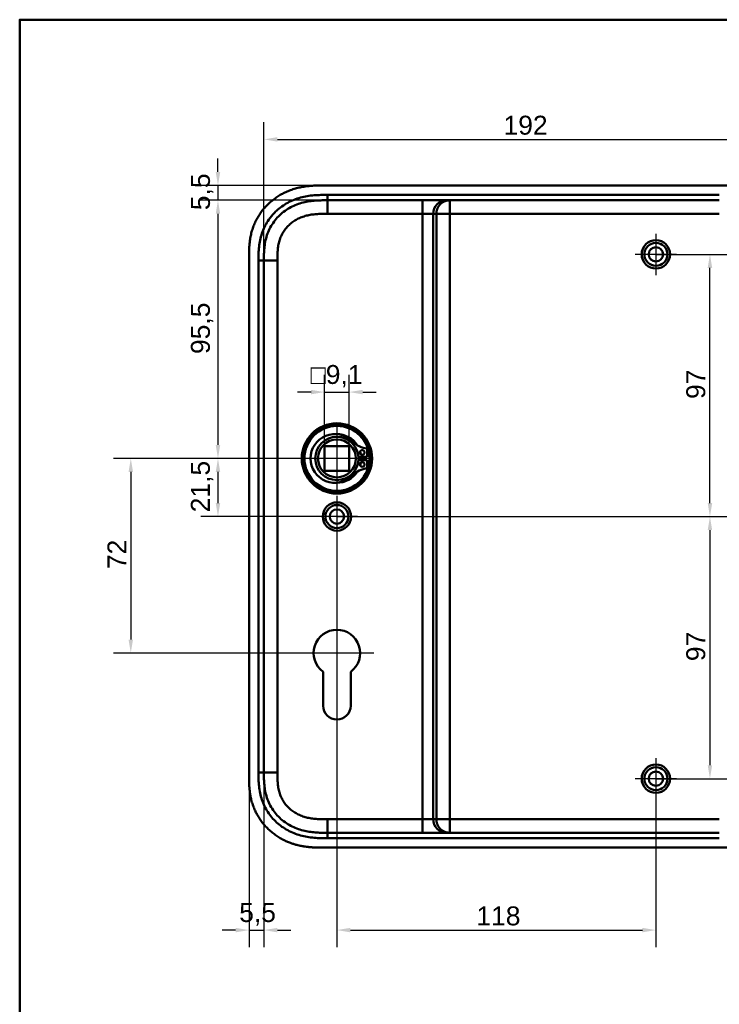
# Model space of a CAD drawing. Header units: millimetres. Extents: x 20 to 833, y 20 to 574.
# Tile 6 of 12: x 20 to 279, y 210 to 574. Entities that reach past the tile are written whole.
import ezdxf

# ---------------------------------------------------------------- set-up
doc = ezdxf.new("R2010")
doc.units = ezdxf.units.MM
doc.header["$LTSCALE"] = 2
for name, color, linetype, lineweight in [('Bemaßungen(DIN)', 7, 'Continuous', 25), ('Mittelpunktmarkierung(DIN)', 7, 'Continuous', 25), ('Sichtbare Kanten(DIN)', 7, 'Continuous', 50), ('Sichtbare tangentiale Kanten(DIN)', 7, 'Continuous', 50), ('Skizziergeometrie(DIN)', 7, 'Continuous', 50)]:
    doc.layers.add(name, color=color, linetype=linetype, lineweight=lineweight)
doc.styles.add('STANDARD-DIN~0', font='arial.ttf')
doc.dimstyles.new('CAD-LAN', dxfattribs={"dimscale": 2, "dimtxt": 3.5, "dimasz": 2.5, "dimexe": 3.175, "dimexo": 0, "dimgap": 0.8, "dimtad": 1, "dimrnd": 1e-08, "dimtxsty": 'STANDARD-DIN~0', "dimcen": 0.09, "dimdle": 10, "dimclrd": 250, "dimclre": 250, "dimclrt": 250, "dimadec": 0, "dimazin": 2, "dimtfac": 1, "dimtmove": 0, "dimatfit": 3, "dimfxl": 1, "dimtolj": 1, "dimtzin": 0, "dimlwd": 25, "dimlwe": 25, "dimarcsym": 0})

# ---------------------------------------------------------------- blocks, each defined once
blk = doc.blocks.new('Ränder Standardrahmen')
at = {"layer": 'Skizziergeometrie(DIN)', "flags": 128}
blk.add_lwpolyline([(10, 10), (10, 287), (410, 287), (410, 10), (10, 10)], dxfattribs=at)
blk = doc.blocks.new('*D8')
at = {"layer": 'Bemaßungen(DIN)', "color": 250, "linetype": 'Continuous', "lineweight": 25, "true_color": 0x3f3f3f, "transparency": 16777216}
for p, q in [((133.89, 507.18), (87, 507.18)), ((93.35, 502.18), (93.35, 416.68)), ((137.35, 411.68), (87, 411.68))]:
    blk.add_line(p, q, dxfattribs=at)
at = {"layer": 'Bemaßungen(DIN)', "color": 250, "linetype": 'Continuous', "true_color": 0x3f3f3f, "transparency": 16777216}
for points in [[(92.52, 502.18), (94.18, 502.18), (93.35, 507.18)], [(92.52, 416.68), (94.18, 416.68), (93.35, 411.68)]]:
    blk.add_solid(points, dxfattribs=at)
at = {"layer": 'Defpoints', "color": 0, "linetype": 'Continuous', "transparency": 16777216}
for p in [(133.89, 507.18), (93.35, 411.68), (137.35, 411.68)]:
    blk.add_point(p, dxfattribs=at)
at = {"layer": 'Bemaßungen(DIN)', "color": 250, "linetype": 'Continuous', "lineweight": 25, "true_color": 0x3f3f3f, "transparency": 16777216, "insert": (83.34, 450.31), "char_height": 7, "attachment_point": 1, "rotation": 90, "style": 'STANDARD-DIN~0'}
blk.add_mtext('\\A1;95,5', dxfattribs=at)
blk = doc.blocks.new('*D9')
at = {"layer": 'Bemaßungen(DIN)', "color": 250, "linetype": 'Continuous', "lineweight": 25, "true_color": 0x3f3f3f, "transparency": 16777216}
for p, q in [((125.35, 411.68), (87, 411.68)), ((93.35, 406.68), (93.35, 395.18)), ((137.35, 390.18), (87, 390.18))]:
    blk.add_line(p, q, dxfattribs=at)
at = {"layer": 'Bemaßungen(DIN)', "color": 250, "linetype": 'Continuous', "true_color": 0x3f3f3f, "transparency": 16777216}
for points in [[(92.52, 406.68), (94.18, 406.68), (93.35, 411.68)], [(92.52, 395.18), (94.18, 395.18), (93.35, 390.18)]]:
    blk.add_solid(points, dxfattribs=at)
at = {"layer": 'Defpoints', "color": 0, "linetype": 'Continuous', "transparency": 16777216}
for p in [(125.35, 411.68), (93.35, 390.18), (137.35, 390.18)]:
    blk.add_point(p, dxfattribs=at)
at = {"layer": 'Bemaßungen(DIN)', "color": 250, "linetype": 'Continuous', "lineweight": 25, "true_color": 0x3f3f3f, "transparency": 16777216, "insert": (83.34, 391.75), "char_height": 7, "attachment_point": 1, "rotation": 90, "style": 'STANDARD-DIN~0'}
blk.add_mtext('\\A1;21,5', dxfattribs=at)
blk = doc.blocks.new('*D10')
at = {"layer": 'Bemaßungen(DIN)', "color": 250, "linetype": 'Continuous', "lineweight": 25, "true_color": 0x3f3f3f, "transparency": 16777216}
for p, q in [((137.35, 411.68), (54.75, 411.68)), ((61.1, 406.68), (61.1, 344.68)), ((137.35, 339.68), (54.75, 339.68))]:
    blk.add_line(p, q, dxfattribs=at)
at = {"layer": 'Bemaßungen(DIN)', "color": 250, "linetype": 'Continuous', "true_color": 0x3f3f3f, "transparency": 16777216}
for points in [[(60.27, 406.68), (61.93, 406.68), (61.1, 411.68)], [(60.27, 344.68), (61.93, 344.68), (61.1, 339.68)]]:
    blk.add_solid(points, dxfattribs=at)
at = {"layer": 'Defpoints', "color": 0, "linetype": 'Continuous', "transparency": 16777216}
for p in [(137.35, 411.68), (61.1, 339.68), (137.35, 339.68)]:
    blk.add_point(p, dxfattribs=at)
at = {"layer": 'Bemaßungen(DIN)', "color": 250, "linetype": 'Continuous', "lineweight": 25, "true_color": 0x3f3f3f, "transparency": 16777216, "insert": (52.47, 370.73), "char_height": 7, "attachment_point": 1, "rotation": 90, "style": 'STANDARD-DIN~0'}
blk.add_mtext('\\A1;72', dxfattribs=at)
blk = doc.blocks.new('*D11')
at = {"layer": 'Bemaßungen(DIN)', "color": 250, "linetype": 'Continuous', "lineweight": 25, "true_color": 0x3f3f3f, "transparency": 16777216}
for p, q in [((93.35, 517.68), (93.35, 522.68)), ((132.89, 512.68), (87, 512.68)), ((93.35, 512.68), (93.35, 507.18)), ((133.88, 507.18), (87, 507.18)), ((93.35, 502.18), (93.35, 497.18))]:
    blk.add_line(p, q, dxfattribs=at)
at = {"layer": 'Bemaßungen(DIN)', "color": 250, "linetype": 'Continuous', "true_color": 0x3f3f3f, "transparency": 16777216}
for points in [[(92.52, 517.68), (94.18, 517.68), (93.35, 512.68)], [(92.52, 502.18), (94.18, 502.18), (93.35, 507.18)]]:
    blk.add_solid(points, dxfattribs=at)
at = {"layer": 'Defpoints', "color": 0, "linetype": 'Continuous', "transparency": 16777216}
for p in [(132.89, 512.68), (93.35, 507.18), (133.88, 507.18)]:
    blk.add_point(p, dxfattribs=at)
at = {"layer": 'Bemaßungen(DIN)', "color": 250, "linetype": 'Continuous', "lineweight": 25, "true_color": 0x3f3f3f, "transparency": 16777216, "insert": (83.37, 503.53), "char_height": 7, "attachment_point": 1, "rotation": 90, "style": 'STANDARD-DIN~0'}
blk.add_mtext('\\A1;5,5', dxfattribs=at)
blk = doc.blocks.new('*D12')
at = {"layer": 'Bemaßungen(DIN)', "color": 250, "linetype": 'Continuous', "lineweight": 25, "true_color": 0x3f3f3f, "transparency": 16777216}
for p, q in [((255.35, 487.18), (281.7, 487.18)), ((275.35, 395.18), (275.35, 482.18)), ((137.35, 390.18), (281.7, 390.18))]:
    blk.add_line(p, q, dxfattribs=at)
at = {"layer": 'Bemaßungen(DIN)', "color": 250, "linetype": 'Continuous', "true_color": 0x3f3f3f, "transparency": 16777216}
for points in [[(274.52, 482.18), (276.18, 482.18), (275.35, 487.18)], [(274.52, 395.18), (276.18, 395.18), (275.35, 390.18)]]:
    blk.add_solid(points, dxfattribs=at)
at = {"layer": 'Defpoints', "color": 0, "linetype": 'Continuous', "transparency": 16777216}
for p in [(255.35, 487.18), (275.35, 487.18), (137.35, 390.18)]:
    blk.add_point(p, dxfattribs=at)
at = {"layer": 'Bemaßungen(DIN)', "color": 250, "linetype": 'Continuous', "lineweight": 25, "true_color": 0x3f3f3f, "transparency": 16777216, "insert": (266.6, 433.67), "char_height": 7, "attachment_point": 1, "rotation": 90, "style": 'STANDARD-DIN~0'}
blk.add_mtext('\\A1;97', dxfattribs=at)
blk = doc.blocks.new('*D13')
at = {"layer": 'Bemaßungen(DIN)', "color": 250, "linetype": 'Continuous', "lineweight": 25, "true_color": 0x3f3f3f, "transparency": 16777216}
for p, q in [((137.35, 390.18), (281.7, 390.18)), ((275.35, 385.18), (275.35, 298.18)), ((255.35, 293.18), (281.7, 293.18))]:
    blk.add_line(p, q, dxfattribs=at)
at = {"layer": 'Bemaßungen(DIN)', "color": 250, "linetype": 'Continuous', "true_color": 0x3f3f3f, "transparency": 16777216}
for points in [[(274.52, 385.18), (276.18, 385.18), (275.35, 390.18)], [(274.52, 298.18), (276.18, 298.18), (275.35, 293.18)]]:
    blk.add_solid(points, dxfattribs=at)
at = {"layer": 'Defpoints', "color": 0, "linetype": 'Continuous', "transparency": 16777216}
for p in [(137.35, 390.18), (255.35, 293.18), (275.35, 293.18)]:
    blk.add_point(p, dxfattribs=at)
at = {"layer": 'Bemaßungen(DIN)', "color": 250, "linetype": 'Continuous', "lineweight": 25, "true_color": 0x3f3f3f, "transparency": 16777216, "insert": (266.6, 336.67), "char_height": 7, "attachment_point": 1, "rotation": 90, "style": 'STANDARD-DIN~0'}
blk.add_mtext('\\A1;97', dxfattribs=at)
blk = doc.blocks.new('*D14')
at = {"layer": 'Bemaßungen(DIN)', "color": 250, "linetype": 'Continuous', "lineweight": 25, "true_color": 0x3f3f3f, "transparency": 16777216}
for p, q in [((137.35, 382.53), (137.35, 230.83)), ((255.35, 285.53), (255.35, 230.83)), ((142.35, 237.18), (250.35, 237.18))]:
    blk.add_line(p, q, dxfattribs=at)
at = {"layer": 'Bemaßungen(DIN)', "color": 250, "linetype": 'Continuous', "true_color": 0x3f3f3f, "transparency": 16777216}
for points in [[(142.35, 238.01), (142.35, 236.35), (137.35, 237.18)], [(250.35, 238.01), (250.35, 236.35), (255.35, 237.18)]]:
    blk.add_solid(points, dxfattribs=at)
at = {"layer": 'Defpoints', "color": 0, "linetype": 'Continuous', "transparency": 16777216}
for p in [(137.35, 382.53), (255.35, 285.53), (255.35, 237.18)]:
    blk.add_point(p, dxfattribs=at)
at = {"layer": 'Bemaßungen(DIN)', "color": 250, "linetype": 'Continuous', "lineweight": 25, "true_color": 0x3f3f3f, "transparency": 16777216, "insert": (188.94, 245.93), "char_height": 7, "attachment_point": 1, "style": 'STANDARD-DIN~0'}
blk.add_mtext('\\A1;118', dxfattribs=at)
blk = doc.blocks.new('*D15')
at = {"layer": 'Bemaßungen(DIN)', "color": 250, "linetype": 'Continuous', "lineweight": 25, "true_color": 0x3f3f3f, "transparency": 16777216}
for p, q in [((110.35, 295.47), (110.35, 230.83)), ((104.85, 294.47), (104.85, 230.83)), ((99.85, 237.18), (94.85, 237.18)), ((104.85, 237.18), (110.35, 237.18)), ((115.35, 237.18), (120.35, 237.18))]:
    blk.add_line(p, q, dxfattribs=at)
at = {"layer": 'Bemaßungen(DIN)', "color": 250, "linetype": 'Continuous', "true_color": 0x3f3f3f, "transparency": 16777216}
for points in [[(99.85, 238.01), (99.85, 236.35), (104.85, 237.18)], [(115.35, 238.01), (115.35, 236.35), (110.35, 237.18)]]:
    blk.add_solid(points, dxfattribs=at)
at = {"layer": 'Defpoints', "color": 0, "linetype": 'Continuous', "transparency": 16777216}
for p in [(110.35, 295.47), (104.85, 294.47), (110.35, 237.18)]:
    blk.add_point(p, dxfattribs=at)
at = {"layer": 'Bemaßungen(DIN)', "color": 250, "linetype": 'Continuous', "lineweight": 25, "true_color": 0x3f3f3f, "transparency": 16777216, "insert": (101.2, 247.17), "char_height": 7, "attachment_point": 1, "style": 'STANDARD-DIN~0'}
blk.add_mtext('\\A1;5,5', dxfattribs=at)
blk = doc.blocks.new('*D17')
at = {"layer": 'Bemaßungen(DIN)', "color": 250, "linetype": 'Continuous', "lineweight": 25, "true_color": 0x3f3f3f, "transparency": 16777216}
for p, q in [((110.35, 484.9), (110.35, 536.07)), ((302.35, 484.9), (302.35, 536.07)), ((115.35, 529.72), (297.35, 529.72))]:
    blk.add_line(p, q, dxfattribs=at)
at = {"layer": 'Bemaßungen(DIN)', "color": 250, "linetype": 'Continuous', "true_color": 0x3f3f3f, "transparency": 16777216}
for points in [[(115.35, 530.55), (115.35, 528.89), (110.35, 529.72)], [(297.35, 530.55), (297.35, 528.89), (302.35, 529.72)]]:
    blk.add_solid(points, dxfattribs=at)
at = {"layer": 'Defpoints', "color": 0, "linetype": 'Continuous', "transparency": 16777216}
for p in [(302.35, 529.72), (110.35, 484.9), (302.35, 484.9)]:
    blk.add_point(p, dxfattribs=at)
at = {"layer": 'Bemaßungen(DIN)', "color": 250, "linetype": 'Continuous', "lineweight": 25, "true_color": 0x3f3f3f, "transparency": 16777216, "insert": (198.98, 538.47), "char_height": 7, "attachment_point": 1, "style": 'STANDARD-DIN~0'}
blk.add_mtext('\\A1;192', dxfattribs=at)
blk = doc.blocks.new('*D18')
at = {"layer": 'Bemaßungen(DIN)', "color": 250, "linetype": 'Continuous', "lineweight": 25, "true_color": 0x3f3f3f, "transparency": 16777216}
for p, q in [((132.8, 416.23), (132.8, 442.58)), ((141.9, 416.23), (141.9, 442.58)), ((127.8, 436.23), (122.8, 436.23)), ((132.8, 436.23), (141.9, 436.23)), ((146.9, 436.23), (151.9, 436.23))]:
    blk.add_line(p, q, dxfattribs=at)
at = {"layer": 'Bemaßungen(DIN)', "color": 250, "linetype": 'Continuous', "true_color": 0x3f3f3f, "transparency": 16777216}
for points in [[(127.8, 437.06), (127.8, 435.4), (132.8, 436.23)], [(146.9, 437.06), (146.9, 435.4), (141.9, 436.23)]]:
    blk.add_solid(points, dxfattribs=at)
at = {"layer": 'Defpoints', "color": 0, "linetype": 'Continuous', "transparency": 16777216}
for p in [(141.9, 436.23), (132.8, 416.23), (141.9, 416.23)]:
    blk.add_point(p, dxfattribs=at)
at = {"layer": 'Bemaßungen(DIN)', "color": 250, "linetype": 'Continuous', "lineweight": 25, "true_color": 0x3f3f3f, "transparency": 16777216, "insert": (127.58, 446.24), "char_height": 7, "attachment_point": 1, "style": 'STANDARD-DIN~0'}
blk.add_mtext('\\A1;\\fAIGDT|b0|i0;\\H7.0000;o\\fArial|b0|i0;\\H7.0000;9,1', dxfattribs=at)

msp = doc.modelspace()

# ---------------------------------------------------------------- linework, layer by layer
at = {"layer": 'Mittelpunktmarkierung(DIN)', "linetype": 'Continuous'}
for p, q in [((255.351, 494.831), (255.351, 479.531)), ((263.001, 487.181), (247.701, 487.181)), ((137.351, 423.681), (137.351, 399.681)), ((149.351, 411.681), (125.351, 411.681)), ((137.351, 397.831), (137.351, 382.531)), ((145.001, 390.181), (129.701, 390.181)), ((137.351, 353.281), (137.351, 329.681)), ((150.951, 339.681), (123.751, 339.681)), ((255.351, 300.831), (255.351, 285.531)), ((263.001, 293.181), (247.701, 293.181))]:
    msp.add_line(p, q, dxfattribs=at)
at = {"layer": 'Sichtbare Kanten(DIN)'}
for p, q in [((291.372, 512.681), (132.89, 512.681)), ((133.878, 507.181), (133.889, 507.181)), ((133.889, 507.181), (168.98, 507.181)), ((168.98, 507.181), (177.948, 507.181)), ((177.948, 507.181), (179.124, 507.181)), ((179.124, 507.181), (278.813, 507.181)), ((104.851, 485.897), (104.851, 294.466)), ((132.801, 407.131), (132.801, 416.231)), ((132.801, 416.231), (141.901, 416.231)), ((141.901, 416.231), (141.901, 407.131)), ((148.576, 415.358), (148.576, 412.298)), ((148.576, 412.298), (145.327, 412.298)), ((145.327, 411.065), (148.576, 411.065)), ((148.576, 411.065), (148.576, 408.005)), ((141.901, 407.131), (132.801, 407.131)), ((132.251, 320.188), (132.256, 332.754)), ((142.456, 332.76), (142.451, 320.185)), ((133.889, 273.182), (133.878, 273.182)), ((133.889, 273.182), (168.98, 273.182)), ((168.98, 273.182), (177.948, 273.182)), ((177.948, 273.182), (179.124, 273.182)), ((179.124, 273.182), (278.813, 273.182)), ((132.89, 267.681), (290.812, 267.681))]:
    msp.add_line(p, q, dxfattribs=at)
for centre, radius in [((255.351, 487.181), 5.25), ((255.351, 487.181), 4.25), ((255.351, 487.181), 2.65), ((137.351, 411.681), 13), ((137.351, 411.681), 12.5), ((137.351, 411.681), 12), ((137.351, 411.681), 8), ((137.351, 411.681), 7), ((146.726, 413.913), 0.85), ((146.726, 409.45), 0.85), ((137.351, 390.181), 5.25), ((137.351, 390.181), 4.25), ((137.351, 390.181), 2.65), ((255.351, 293.181), 5.25), ((255.351, 293.181), 4.25), ((255.351, 293.181), 2.65)]:
    msp.add_circle(centre, radius, dxfattribs=at)
for centre, radius, start, end in [((136.618, 411.681), 9.017, 44.1409, 315.8591), ((137.351, 411.681), 9, 32.40981, 91.03095), ((149.316, 424.004), 8.678, 224.1409, 265.10819), ((137.351, 411.681), 8.2, 355.6871, 4.3129), ((137.351, 411.681), 9, 9.92527, 16.85484), ((137.351, 411.681), 9, 356.0711, 3.9289), ((149.316, 399.359), 8.678, 94.89181, 135.8591), ((137.351, 411.681), 9, 343.14516, 350.07473), ((137.351, 411.681), 9, 268.96905, 327.59019), ((137.351, 339.681), 8.6, 306.40888, 233.66516), ((137.351, 320.187), 5.1, 179.97961, 359.97961)]:
    msp.add_arc(centre, radius, start, end, dxfattribs=at)
for points, knots in [([(132.89, 512.681), (132.292, 512.682), (131.241, 512.681), (130.03, 512.656), (129.117, 512.62), (128.508, 512.588), (127.745, 512.534), (127.134, 512.479), (126.371, 512.396), (125.76, 512.316), (124.845, 512.175), (123.934, 512.005), (122.577, 511.692), (121.384, 511.351), (119.917, 510.842), (118.767, 510.368), (117.365, 509.695), (116.276, 509.092), (114.961, 508.259), (113.95, 507.531), (112.742, 506.548), (111.825, 505.703), (110.744, 504.58), (109.936, 503.628), (109.002, 502.379), (108.317, 501.334), (107.547, 499.976), (107.001, 498.851), (106.409, 497.407), (106.009, 496.224), (105.602, 494.721), (105.347, 493.504), (105.136, 492.126), (105.034, 491.206), (104.959, 490.288), (104.921, 489.676), (104.887, 488.913), (104.869, 488.304), (104.857, 487.548), (104.851, 486.794), (104.851, 486.196), (104.851, 485.897)], [-0.99999787, -0.99999787, -0.99999787, -0.99999787, -0.95833168, -0.92708204, -0.9166655, -0.89583241, -0.88541586, -0.86458277, -0.85416622, -0.83333313, -0.82291658, -0.79166695, -0.77083385, -0.72916767, -0.70833458, -0.66666839, -0.6458353, -0.60416912, -0.58333603, -0.54166984, -0.52083675, -0.47917057, -0.45833747, -0.41667129, -0.3958382, -0.35417201, -0.33333892, -0.29167274, -0.27083965, -0.22917346, -0.20834037, -0.16667419, -0.14584109, -0.11459146, -0.10417491, -0.08334182, -0.07292527, -0.05209218, -0.04167563, -0.02084254, -0.00000945, -0.00000945, -0.00000945, -0.00000945]), ([(110.351, 484.897), (110.351, 485.525), (110.351, 486.172), (110.363, 486.821), (110.377, 487.543), (110.406, 488.266), (110.461, 488.981), (110.521, 489.758), (110.612, 490.526), (110.743, 491.287), (110.878, 492.079), (111.057, 492.865), (111.291, 493.655), (111.526, 494.448), (111.816, 495.235), (112.16, 496), (112.506, 496.769), (112.908, 497.516), (113.364, 498.234), (113.817, 498.949), (114.323, 499.634), (114.879, 500.282), (115.428, 500.924), (116.029, 501.532), (116.665, 502.093), (117.301, 502.653), (117.97, 503.165), (118.67, 503.63), (119.364, 504.092), (120.089, 504.507), (120.841, 504.877), (121.577, 505.238), (122.339, 505.555), (123.121, 505.826), (123.876, 506.088), (124.649, 506.308), (125.433, 506.486), (126.181, 506.657), (126.937, 506.79), (127.7, 506.89), (128.424, 506.986), (129.153, 507.053), (129.885, 507.097), (130.575, 507.139), (131.267, 507.16), (131.953, 507.171), (132.603, 507.181), (133.248, 507.181), (133.878, 507.181)], [0, 0, 0, 0, 0.2003325, 0.2003325, 0.2003325, 0.4234176, 0.4234176, 0.4234176, 0.6661657, 0.6661657, 0.6661657, 0.9187023, 0.9187023, 0.9187023, 1.172126, 1.172126, 1.172126, 1.4268172, 1.4268172, 1.4268172, 1.6807052, 1.6807052, 1.6807052, 1.9319886, 1.9319886, 1.9319886, 2.1833195, 2.1833195, 2.1833195, 2.4328707, 2.4328707, 2.4328707, 2.6767608, 2.6767608, 2.6767608, 2.9119278, 2.9119278, 2.9119278, 3.1363716, 3.1363716, 3.1363716, 3.3491044, 3.3491044, 3.3491044, 3.549929, 3.549929, 3.549929, 3.7401511, 3.7401511, 3.7401511, 3.7401511]), ([(133.878, 273.182), (133.248, 273.182), (132.603, 273.182), (131.953, 273.192), (131.267, 273.203), (130.575, 273.224), (129.885, 273.266), (129.153, 273.31), (128.424, 273.377), (127.701, 273.473), (126.937, 273.573), (126.181, 273.706), (125.433, 273.877), (124.649, 274.055), (123.876, 274.275), (123.121, 274.537), (122.339, 274.808), (121.577, 275.125), (120.841, 275.486), (120.089, 275.856), (119.364, 276.271), (118.67, 276.733), (117.97, 277.198), (117.301, 277.71), (116.665, 278.27), (116.029, 278.831), (115.428, 279.439), (114.879, 280.081), (114.323, 280.729), (113.817, 281.414), (113.364, 282.129), (112.908, 282.847), (112.506, 283.594), (112.16, 284.363), (111.816, 285.128), (111.526, 285.915), (111.291, 286.708), (111.057, 287.498), (110.878, 288.284), (110.743, 289.076), (110.612, 289.837), (110.521, 290.605), (110.461, 291.382), (110.406, 292.097), (110.377, 292.82), (110.363, 293.542), (110.351, 294.191), (110.351, 294.838), (110.351, 295.466)], [0, 0, 0, 0, 0.1902217, 0.1902217, 0.1902217, 0.3910459, 0.3910459, 0.3910459, 0.6037782, 0.6037782, 0.6037782, 0.8282217, 0.8282217, 0.8282217, 1.0633883, 1.0633883, 1.0633883, 1.3072782, 1.3072782, 1.3072782, 1.5568293, 1.5568293, 1.5568293, 1.8081601, 1.8081601, 1.8081601, 2.0594434, 2.0594434, 2.0594434, 2.3133314, 2.3133314, 2.3133314, 2.5680226, 2.5680226, 2.5680226, 2.8214462, 2.8214462, 2.8214462, 3.0739819, 3.0739819, 3.0739819, 3.3167289, 3.3167289, 3.3167289, 3.5398143, 3.5398143, 3.5398143, 3.7401487, 3.7401487, 3.7401487, 3.7401487]), ([(104.851, 294.466), (104.851, 294.167), (104.851, 293.568), (104.857, 292.815), (104.87, 292.059), (104.887, 291.451), (104.921, 290.687), (104.959, 290.076), (105.034, 289.157), (105.136, 288.237), (105.324, 287.012), (105.506, 286.098), (105.724, 285.191), (105.887, 284.59), (106.113, 283.845), (106.313, 283.253), (106.587, 282.523), (106.823, 281.945), (107.206, 281.09), (107.624, 280.252), (108.317, 279.029), (109.002, 277.984), (109.936, 276.735), (110.744, 275.784), (111.825, 274.66), (112.742, 273.815), (113.95, 272.832), (114.961, 272.104), (116.276, 271.271), (117.365, 270.667), (118.627, 270.062), (119.485, 269.699), (120.357, 269.369), (120.943, 269.165), (121.831, 268.884), (122.728, 268.636), (123.934, 268.358), (124.845, 268.188), (125.76, 268.047), (126.371, 267.967), (127.134, 267.884), (127.745, 267.829), (128.508, 267.775), (129.117, 267.743), (130.03, 267.707), (131.241, 267.682), (132.292, 267.681), (132.89, 267.681)], [-0.99999789, -0.99999789, -0.99999789, -0.99999789, -0.9791648, -0.9583317, -0.94791516, -0.92708206, -0.91666552, -0.89583243, -0.88541588, -0.85416624, -0.83333315, -0.80208351, -0.79166696, -0.77083387, -0.76041733, -0.73958423, -0.72916769, -0.70833459, -0.69791805, -0.66666841, -0.64583532, -0.60416913, -0.58333604, -0.54166985, -0.52083676, -0.47917058, -0.45833749, -0.4166713, -0.39583821, -0.35417202, -0.33333893, -0.30208929, -0.29167275, -0.27083965, -0.26042311, -0.22917347, -0.20834038, -0.17709074, -0.16667419, -0.1458411, -0.13542455, -0.11459146, -0.10417491, -0.08334182, -0.07292528, -0.04167564, -0.00000945, -0.00000945, -0.00000945, -0.00000945])]:
    msp.add_open_spline(points, degree=3, knots=knots, dxfattribs=at)
msp.add_open_spline([(110.351, 295.466), (110.351, 390.181), (110.351, 484.897)], degree=2, dxfattribs=at)
at = {"layer": 'Sichtbare tangentiale Kanten(DIN)'}
for p, q in [((133.878, 507.181), (133.878, 502.181)), ((133.889, 507.181), (133.889, 509.181)), ((168.98, 507.181), (168.98, 502.181)), ((179.124, 507.181), (179.124, 502.181)), ((133.878, 502.181), (168.98, 502.181)), ((168.98, 502.181), (168.98, 278.182)), ((168.98, 502.181), (172.966, 502.181)), ((172.966, 502.181), (174.142, 502.181)), ((172.966, 278.182), (172.966, 502.181)), ((174.142, 502.181), (174.142, 278.182)), ((179.124, 502.181), (174.142, 502.181)), ((179.124, 502.181), (278.813, 502.181)), ((179.124, 278.182), (179.124, 502.181)), ((110.351, 484.897), (108.351, 484.897)), ((110.351, 484.897), (115.351, 484.897)), ((110.351, 295.466), (108.351, 295.466)), ((110.351, 295.466), (115.351, 295.466)), ((168.98, 278.182), (133.878, 278.182)), ((133.878, 273.182), (133.878, 278.182)), ((168.98, 278.182), (168.98, 273.182)), ((172.966, 278.182), (168.98, 278.182)), ((174.142, 278.182), (172.966, 278.182)), ((174.142, 278.182), (179.124, 278.182)), ((278.813, 278.182), (179.124, 278.182)), ((179.124, 278.182), (179.124, 273.182)), ((133.889, 273.182), (133.889, 271.182))]:
    msp.add_line(p, q, dxfattribs=at)
for points, knots in [([(113.663, 501.928), (114.1, 502.417), (114.562, 502.883), (115.04, 503.321), (116.283, 504.461), (117.701, 505.467), (119.182, 506.271), (120.656, 507.07), (122.257, 507.708), (123.897, 508.161), (123.903, 508.163), (123.909, 508.165), (123.916, 508.167), (124.728, 508.391), (125.551, 508.571), (126.378, 508.713), (126.386, 508.714), (126.394, 508.715), (126.402, 508.717), (127.225, 508.857), (128.054, 508.958), (128.876, 509.029), (128.891, 509.03), (128.905, 509.031), (128.919, 509.032), (129.728, 509.1), (130.526, 509.139), (131.392, 509.16), (131.405, 509.161), (131.419, 509.161), (131.433, 509.161), (132.277, 509.181), (133.083, 509.182), (133.889, 509.181)], [0, 0, 0, 0, 0.1966986, 0.1966986, 0.1966986, 0.7091793, 0.7091793, 0.7091793, 1.2192662, 1.2192662, 1.2192662, 1.2212649, 1.2212649, 1.2212649, 1.4740697, 1.4740697, 1.4740697, 1.4764728, 1.4764728, 1.4764728, 1.7279774, 1.7279774, 1.7279774, 1.7323911, 1.7323911, 1.7323911, 1.9796936, 1.9796936, 1.9796936, 1.9835862, 1.9835862, 1.9835862, 2.2253803, 2.2253803, 2.2253803, 2.2253803]), ([(108.376, 487.386), (108.403, 488.299), (108.454, 489.117), (108.54, 489.935), (108.541, 489.949), (108.543, 489.963), (108.544, 489.977), (108.632, 490.807), (108.76, 491.646), (108.932, 492.471), (108.933, 492.477), (108.935, 492.484), (108.936, 492.491), (109.109, 493.313), (109.329, 494.134), (109.597, 494.934), (109.599, 494.938), (109.6, 494.942), (109.602, 494.946), (110.137, 496.539), (110.875, 498.074), (111.783, 499.474), (112.34, 500.333), (112.971, 501.157), (113.663, 501.928)], [0.24893, 0.24893, 0.24893, 0.24893, 0.5002953, 0.5002953, 0.5002953, 0.504539, 0.504539, 0.504539, 0.7592278, 0.7592278, 0.7592278, 0.7612971, 0.7612971, 0.7612971, 1.0154228, 1.0154228, 1.0154228, 1.0167125, 1.0167125, 1.0167125, 1.5232738, 1.5232738, 1.5232738, 1.833987, 1.833987, 1.833987, 1.833987]), ([(115.351, 484.897), (115.351, 485.138), (115.351, 485.379), (115.351, 485.619), (115.352, 485.767), (115.353, 485.914), (115.354, 486.062), (115.354, 486.136), (115.355, 486.209), (115.356, 486.283), (115.357, 486.357), (115.358, 486.431), (115.359, 486.505), (115.36, 486.578), (115.361, 486.652), (115.362, 486.726), (115.368, 487.038), (115.377, 487.351), (115.391, 487.671), (115.405, 487.983), (115.422, 488.284), (115.446, 488.596), (115.447, 488.603), (115.448, 488.61), (115.448, 488.618), (115.497, 489.243), (115.568, 489.846), (115.671, 490.443), (115.672, 490.451), (115.674, 490.46), (115.675, 490.469), (115.778, 491.063), (115.913, 491.654), (116.085, 492.233), (116.086, 492.238), (116.087, 492.242), (116.088, 492.246), (116.261, 492.826), (116.472, 493.399), (116.721, 493.951), (116.97, 494.503), (117.26, 495.043), (117.586, 495.555), (117.912, 496.07), (118.278, 496.564), (118.675, 497.028), (119.073, 497.493), (119.508, 497.934), (119.968, 498.339), (120.43, 498.746), (120.922, 499.123), (121.434, 499.464), (121.947, 499.805), (122.486, 500.114), (123.039, 500.386), (123.593, 500.658), (124.169, 500.897), (124.75, 501.099), (124.754, 501.1), (124.757, 501.102), (124.76, 501.103), (125.338, 501.303), (125.931, 501.471), (126.528, 501.608), (126.533, 501.609), (126.538, 501.61), (126.543, 501.611), (127.134, 501.746), (127.728, 501.85), (128.329, 501.93), (128.338, 501.931), (128.346, 501.932), (128.355, 501.933), (128.952, 502.012), (129.545, 502.067), (130.165, 502.105), (130.173, 502.105), (130.18, 502.106), (130.187, 502.106), (130.495, 502.125), (130.792, 502.138), (131.097, 502.149), (131.409, 502.16), (131.721, 502.167), (132.031, 502.172), (132.649, 502.182), (133.264, 502.182), (133.878, 502.181)], [25.7770823, 25.7770823, 25.7770823, 25.7770823, 25.849294, 25.849294, 25.849294, 25.8935657, 25.8935657, 25.8935657, 25.9157016, 25.9157016, 25.9157016, 25.9378374, 25.9378374, 25.9378374, 25.9599655, 25.9599655, 25.9599655, 26.0535869, 26.0535869, 26.0535869, 26.1450369, 26.1450369, 26.1450369, 26.1472006, 26.1472006, 26.1472006, 26.3307735, 26.3307735, 26.3307735, 26.3334135, 26.3334135, 26.3334135, 26.51606, 26.51606, 26.51606, 26.517402, 26.517402, 26.517402, 26.7003585, 26.7003585, 26.7003585, 26.8833778, 26.8833778, 26.8833778, 27.0671072, 27.0671072, 27.0671072, 27.2517301, 27.2517301, 27.2517301, 27.4368267, 27.4368267, 27.4368267, 27.6224172, 27.6224172, 27.6224172, 27.808465, 27.808465, 27.808465, 27.8095391, 27.8095391, 27.8095391, 27.994055, 27.994055, 27.994055, 27.9956707, 27.9956707, 27.9956707, 28.1782318, 28.1782318, 28.1782318, 28.1809444, 28.1809444, 28.1809444, 28.3622733, 28.3622733, 28.3622733, 28.3643726, 28.3643726, 28.3643726, 28.4545574, 28.4545574, 28.4545574, 28.5472062, 28.5472062, 28.5472062, 28.7315244, 28.7315244, 28.7315244, 28.7315244]), ([(108.351, 484.897), (108.351, 485.019), (108.351, 485.14), (108.351, 485.363), (108.351, 485.464), (108.352, 485.666), (108.352, 485.768), (108.355, 486.374), (108.361, 486.88), (108.376, 487.386)], [0, 0, 0, 0, 0.036465, 0.036465, 0.06681715, 0.06681715, 0.0971693, 0.0971693, 0.24893004, 0.24893004, 0.24893004, 0.24893004]), ([(133.889, 271.182), (133.674, 271.182), (133.458, 271.182), (133.243, 271.182), (133.042, 271.182), (132.84, 271.183), (132.639, 271.185), (132.539, 271.185), (132.438, 271.186), (132.338, 271.187), (132.043, 271.19), (131.748, 271.194), (131.433, 271.202), (131.425, 271.202), (131.418, 271.202), (131.411, 271.202), (130.527, 271.223), (129.728, 271.263), (128.92, 271.331), (128.905, 271.332), (128.891, 271.333), (128.876, 271.334), (128.054, 271.405), (127.225, 271.506), (126.402, 271.646), (126.394, 271.648), (126.386, 271.649), (126.378, 271.65), (125.551, 271.792), (124.729, 271.972), (123.916, 272.196), (123.91, 272.198), (123.903, 272.2), (123.897, 272.201), (122.258, 272.655), (120.656, 273.293), (119.182, 274.092), (117.703, 274.895), (116.286, 275.899), (115.04, 277.042), (113.804, 278.176), (112.694, 279.484), (111.783, 280.888), (110.875, 282.289), (110.137, 283.824), (109.602, 285.417), (109.6, 285.421), (109.599, 285.425), (109.597, 285.429), (109.329, 286.229), (109.109, 287.05), (108.936, 287.872), (108.935, 287.879), (108.933, 287.886), (108.932, 287.892), (108.76, 288.717), (108.632, 289.556), (108.544, 290.386), (108.543, 290.4), (108.541, 290.414), (108.54, 290.428), (108.454, 291.246), (108.404, 292.063), (108.378, 292.939), (108.377, 292.952), (108.377, 292.964), (108.376, 292.977), (108.351, 293.831), (108.351, 294.648), (108.351, 295.466)], [0, 0, 0, 0, 0.0646507, 0.0646507, 0.0646507, 0.1249969, 0.1249969, 0.1249969, 0.15517, 0.15517, 0.15517, 0.2436497, 0.2436497, 0.2436497, 0.2456893, 0.2456893, 0.2456893, 0.492996, 0.492996, 0.492996, 0.4974066, 0.4974066, 0.4974066, 0.748902, 0.748902, 0.748902, 0.7513151, 0.7513151, 0.7513151, 1.0041249, 1.0041249, 1.0041249, 1.0061194, 1.0061194, 1.0061194, 1.5162083, 1.5162083, 1.5162083, 2.0281632, 2.0281632, 2.0281632, 2.536105, 2.536105, 2.536105, 3.0426684, 3.0426684, 3.0426684, 3.0439581, 3.0439581, 3.0439581, 3.2980848, 3.2980848, 3.2980848, 3.3001542, 3.3001542, 3.3001542, 3.554844, 3.554844, 3.554844, 3.5590877, 3.5590877, 3.5590877, 3.810454, 3.810454, 3.810454, 3.8140987, 3.8140987, 3.8140987, 4.0593595, 4.0593595, 4.0593595, 4.0593595]), ([(133.878, 278.182), (133.643, 278.182), (133.408, 278.182), (133.172, 278.182), (133.096, 278.182), (133.02, 278.182), (132.944, 278.183), (132.868, 278.183), (132.792, 278.183), (132.716, 278.184), (132.564, 278.185), (132.412, 278.186), (132.259, 278.188), (132.183, 278.189), (132.107, 278.19), (132.031, 278.191), (131.877, 278.194), (131.724, 278.196), (131.57, 278.2), (131.493, 278.202), (131.416, 278.204), (131.339, 278.206), (131.262, 278.209), (131.185, 278.211), (131.105, 278.214), (130.793, 278.225), (130.495, 278.238), (130.187, 278.257), (130.18, 278.257), (130.173, 278.258), (130.165, 278.258), (129.545, 278.296), (128.952, 278.351), (128.355, 278.43), (128.346, 278.431), (128.338, 278.432), (128.329, 278.433), (127.728, 278.513), (127.134, 278.617), (126.543, 278.752), (126.538, 278.753), (126.533, 278.754), (126.528, 278.755), (125.931, 278.892), (125.338, 279.06), (124.76, 279.26), (124.757, 279.261), (124.754, 279.263), (124.75, 279.264), (124.169, 279.466), (123.593, 279.705), (123.039, 279.977), (122.486, 280.249), (121.947, 280.558), (121.434, 280.899), (120.922, 281.24), (120.43, 281.617), (119.968, 282.024), (119.508, 282.429), (119.073, 282.87), (118.675, 283.335), (118.278, 283.799), (117.912, 284.293), (117.586, 284.808), (117.26, 285.32), (116.97, 285.86), (116.721, 286.412), (116.472, 286.964), (116.261, 287.537), (116.088, 288.117), (116.087, 288.121), (116.086, 288.125), (116.085, 288.13), (115.913, 288.709), (115.778, 289.3), (115.675, 289.894), (115.674, 289.903), (115.672, 289.912), (115.671, 289.92), (115.568, 290.517), (115.497, 291.12), (115.448, 291.745), (115.448, 291.753), (115.447, 291.76), (115.446, 291.767), (115.422, 292.079), (115.405, 292.38), (115.392, 292.689), (115.378, 293.006), (115.368, 293.322), (115.362, 293.637), (115.351, 294.248), (115.351, 294.858), (115.351, 295.466)], [3.8795396, 3.8795396, 3.8795396, 3.8795396, 3.9500796, 3.9500796, 3.9500796, 3.9729083, 3.9729083, 3.9729083, 3.9957369, 3.9957369, 3.9957369, 4.0413942, 4.0413942, 4.0413942, 4.0642228, 4.0642228, 4.0642228, 4.1103649, 4.1103649, 4.1103649, 4.1334359, 4.1334359, 4.1334359, 4.1565069, 4.1565069, 4.1565069, 4.2466916, 4.2466916, 4.2466916, 4.2487909, 4.2487909, 4.2487909, 4.4301197, 4.4301197, 4.4301197, 4.4328324, 4.4328324, 4.4328324, 4.6153934, 4.6153934, 4.6153934, 4.6170091, 4.6170091, 4.6170091, 4.8015249, 4.8015249, 4.8015249, 4.802599, 4.802599, 4.802599, 4.9886467, 4.9886467, 4.9886467, 5.1742372, 5.1742372, 5.1742372, 5.3593337, 5.3593337, 5.3593337, 5.5439566, 5.5439566, 5.5439566, 5.7276859, 5.7276859, 5.7276859, 5.9107052, 5.9107052, 5.9107052, 6.0936617, 6.0936617, 6.0936617, 6.0950038, 6.0950038, 6.0950038, 6.2776503, 6.2776503, 6.2776503, 6.2802935, 6.2802935, 6.2802935, 6.4638632, 6.4638632, 6.4638632, 6.4660269, 6.4660269, 6.4660269, 6.5574768, 6.5574768, 6.5574768, 6.6515247, 6.6515247, 6.6515247, 6.8339614, 6.8339614, 6.8339614, 6.8339614])]:
    msp.add_open_spline(points, degree=3, knots=knots, dxfattribs=at)
for points, degree in [([(133.889, 509.181), (182.197, 509.181), (230.505, 509.181), (278.813, 509.181)], 3), ([(177.948, 507.181), (175.196, 507.181), (172.966, 504.943), (172.966, 502.181)], 3), ([(174.142, 502.181), (174.142, 502.285), (174.148, 502.491), (174.171, 502.796), (174.232, 503.193), (174.355, 503.673), (174.523, 504.133), (174.734, 504.571), (174.984, 504.984), (175.271, 505.369), (175.593, 505.725), (175.948, 506.048), (176.332, 506.337), (176.743, 506.588), (177.179, 506.799), (177.638, 506.968), (178.116, 507.092), (178.512, 507.153), (178.816, 507.176), (179.021, 507.181), (179.124, 507.181)], 5), ([(108.351, 295.466), (108.351, 358.61), (108.351, 421.753), (108.351, 484.897)], 3), ([(115.351, 295.466), (115.351, 358.61), (115.351, 421.753), (115.351, 484.897)], 3), ([(177.948, 273.182), (175.196, 273.182), (172.966, 275.42), (172.966, 278.182)], 3), ([(179.124, 273.182), (179.021, 273.182), (178.816, 273.187), (178.512, 273.21), (178.116, 273.271), (177.638, 273.395), (177.179, 273.564), (176.743, 273.775), (176.332, 274.026), (175.948, 274.315), (175.593, 274.638), (175.271, 274.994), (174.984, 275.379), (174.734, 275.792), (174.523, 276.23), (174.355, 276.69), (174.232, 277.17), (174.171, 277.567), (174.148, 277.872), (174.142, 278.078), (174.142, 278.182)], 5), ([(278.813, 271.182), (230.505, 271.182), (182.197, 271.182), (133.889, 271.182)], 3)]:
    msp.add_open_spline(points, degree=degree, dxfattribs=at)

# ---------------------------------------------------------------- block references
at = {"xscale": 2, "yscale": 2, "zscale": 2}
msp.add_blockref('Ränder Standardrahmen', (0, 0), dxfattribs=at)

# ---------------------------------------------------------------- dimensions: what is measured, and where the dimension line sits
at = {"layer": 'Bemaßungen(DIN)', "color": 250, "linetype": 'Continuous', "lineweight": 25, "true_color": 0x3f3f3f}
for base, p1, p2, angle, override, picture, middle in [((302.351, 529.72), (110.351, 484.897), (302.351, 484.897), 180, {"dimgap": 0.8, "dimdec": 2, "dimtol": 0, "dimlim": 0, "dimtp": 0, "dimtm": 0, "dimtdec": 2, "dimtofl": 0, "dimatfit": 1}, '*D17', (206.351, 529.72)), ((93.351, 507.181), (132.89, 512.681), (133.878, 507.181), 90, {"dimgap": 0.8, "dimdec": 2, "dimtol": 0, "dimlim": 0, "dimtp": 0, "dimtm": 0, "dimtdec": 2, "dimtofl": 1, "dimatfit": 1}, '*D11', (93.351, 509.931)), ((93.351, 411.681), (133.889, 507.181), (137.351, 411.681), 90, {"dimgap": 0.8, "dimdec": 2, "dimtol": 0, "dimlim": 0, "dimtp": 0, "dimtm": 0, "dimtdec": 2, "dimtofl": 0, "dimatfit": 1}, '*D8', (93.351, 459.431)), ((275.351, 487.181), (137.351, 390.181), (255.351, 487.181), 90, {"dimgap": 0.8, "dimdec": 2, "dimtol": 0, "dimlim": 0, "dimtp": 0, "dimtm": 0, "dimtdec": 2, "dimtofl": 0, "dimatfit": 1}, '*D12', (275.351, 438.681)), ((61.1, 339.681), (137.351, 411.681), (137.351, 339.681), 90, {"dimgap": 0.8, "dimdec": 2, "dimtol": 0, "dimlim": 0, "dimtp": 0, "dimtm": 0, "dimtdec": 2, "dimtofl": 0, "dimatfit": 1}, '*D10', (61.1, 375.681)), ((93.351, 390.181), (125.351, 411.681), (137.351, 390.181), 90, {"dimgap": 0.8, "dimdec": 2, "dimtol": 0, "dimlim": 0, "dimtp": 0, "dimtm": 0, "dimtdec": 2, "dimtofl": 0, "dimatfit": 1}, '*D9', (93.351, 400.931)), ((275.351, 293.181), (137.351, 390.181), (255.351, 293.181), 90, {"dimgap": 0.8, "dimdec": 2, "dimtol": 0, "dimlim": 0, "dimtp": 0, "dimtm": 0, "dimtdec": 2, "dimtofl": 0, "dimatfit": 1}, '*D13', (275.351, 341.681)), ((255.351, 237.181), (137.351, 382.531), (255.351, 285.531), 180, {"dimgap": 0.8, "dimdec": 2, "dimtol": 0, "dimlim": 0, "dimtp": 0, "dimtm": 0, "dimtdec": 2, "dimtofl": 0, "dimatfit": 1}, '*D14', (196.351, 237.181)), ((110.351, 237.181), (104.851, 294.466), (110.351, 295.466), 180, {"dimgap": 0.8, "dimdec": 2, "dimtol": 0, "dimlim": 0, "dimtp": 0, "dimtm": 0, "dimtdec": 2, "dimtofl": 1, "dimatfit": 1}, '*D15', (107.601, 237.181))]:
    dim = msp.add_linear_dim(base=base, p1=p1, p2=p2, angle=angle, dimstyle='CAD-LAN', override=override, dxfattribs=at)
    dim.commit()
    dim.dimension.update_dxf_attribs({"geometry": picture, "text_midpoint": middle, "dimtype": 160})
dim = msp.add_linear_dim(base=(141.901, 436.231), p1=(132.801, 416.231), p2=(141.901, 416.231), angle=180, text='\\fAIGDT|b0|i0;\\H7.0000;o\\fArial|b0|i0;\\H7.0000;<>', dimstyle='CAD-LAN', override={"dimgap": 0.8, "dimdec": 2, "dimtol": 0, "dimlim": 0, "dimtp": 0, "dimtm": 0, "dimtdec": 2, "dimtofl": 1, "dimatfit": 1}, dxfattribs=at)
dim.commit()
dim.dimension.update_dxf_attribs({"geometry": '*D18', "text_midpoint": (137.351, 436.231), "dimtype": 160})

doc.saveas('drawing.dxf')
